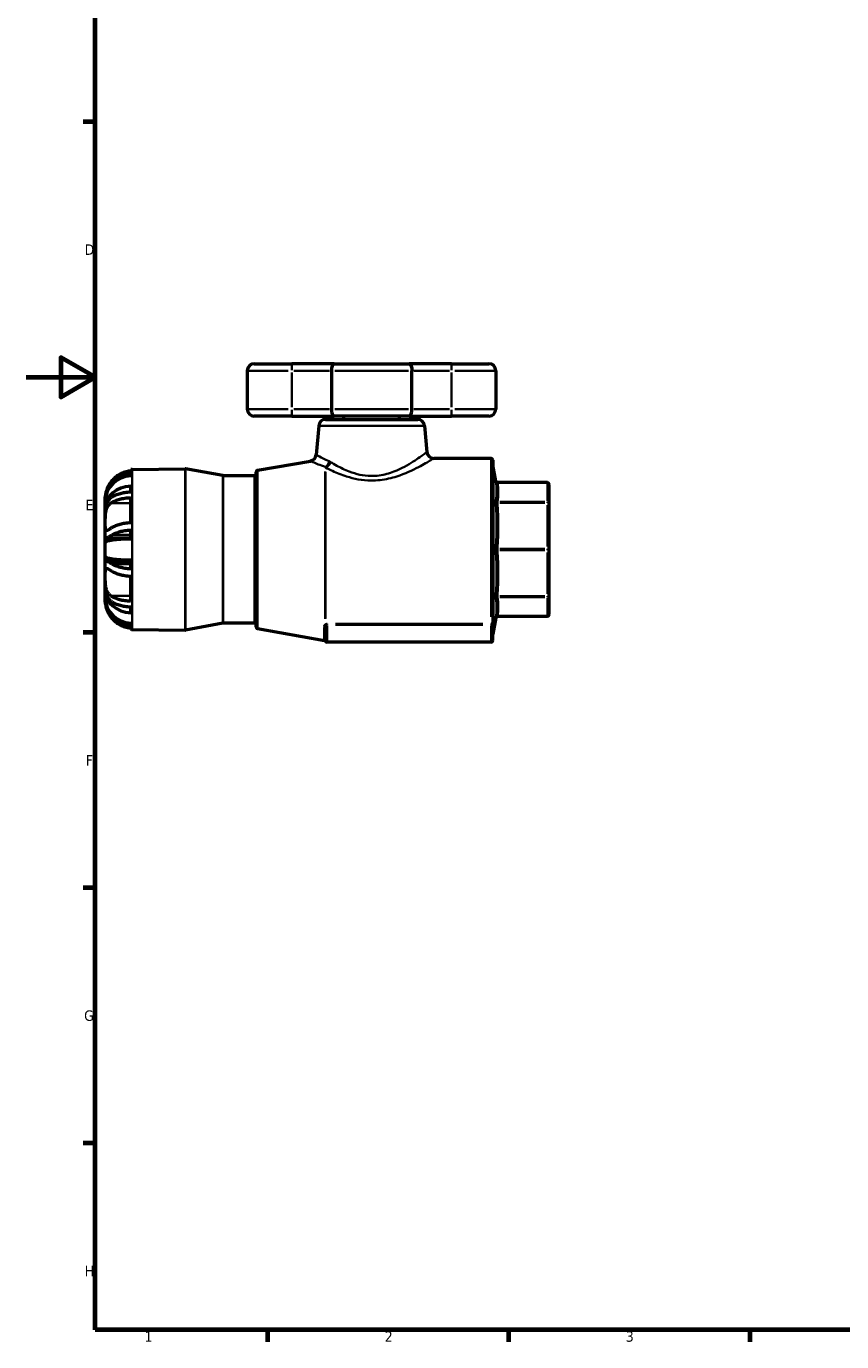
# Model space of a CAD drawing. Header units: millimetres. Extents: x 0 to 948, y -29 to 834.
# Tile 1 of 7: x 0 to 237, y 17 to 399. Entities that reach past the tile are written whole.
import ezdxf

# ---------------------------------------------------------------- set-up
doc = ezdxf.new("R2010")
doc.units = ezdxf.units.MM
for name, color, linetype, lineweight in [('Border (ANSI)', 7, 'Continuous', 70), ('Visible (ANSI)', 7, 'Continuous', 50), ('Visible Narrow (ANSI)', 7, 'Continuous', 35)]:
    doc.layers.add(name, color=color, linetype=linetype, lineweight=lineweight)
doc.styles.add('Note Text (ANSI)', font='tahoma.ttf')

# ---------------------------------------------------------------- blocks, each defined once
blk = doc.blocks.new('Borders Default Border')
at = {"layer": 'Border (ANSI)'}
for p, q in [((20, 371.25), (16.55, 371.25)), ((20, 222.75), (16.55, 222.75)), ((20, 148.5), (16.55, 148.5)), ((20, 74.25), (16.55, 74.25)), ((70.08, 20), (70.08, 16.55)), ((140.17, 20), (140.17, 16.55)), ((210.25, 20), (210.25, 16.55))]:
    blk.add_line(p, q, dxfattribs=at)
at = {"layer": 'Border (ANSI)', "flags": 128}
for points in [[(20, 20), (20, 574), (821, 574), (821, 20), (20, 20)], [(0, 297), (20, 297), (10, 302.77), (10, 291.23), (20, 297)]]:
    blk.add_lwpolyline(points, dxfattribs=at)
at = {"layer": 'Border (ANSI)', "char_height": 3.05, "attachment_point": 7, "style": 'Note Text (ANSI)'}
for s, insert in [('D', (16.96, 332.6)), ('E', (17.21, 258.35)), ('F', (17.29, 184.1)), ('G', (16.81, 109.79)), ('H', (16.97, 35.6)), ('1', (34.35, 16.55)), ('2', (104.2, 16.55)), ('3', (174.26, 16.49))]:
    blk.add_mtext(s, dxfattribs=dict(at, insert=insert))

msp = doc.modelspace()

# ---------------------------------------------------------------- linework, layer by layer
at = {"layer": 'Visible (ANSI)'}
for p, q in [((64.238, 298.927), (64.238, 287.727)), ((66.238, 300.927), (77.138, 300.927)), ((89.458, 300.927), (77.138, 300.927)), ((88.659, 298.927), (88.659, 287.727)), ((89.458, 300.927), (111.258, 300.927)), ((123.578, 300.927), (111.258, 300.927)), ((112.058, 287.727), (112.058, 298.927)), ((123.578, 300.927), (134.478, 300.927)), ((136.478, 298.927), (136.478, 287.727)), ((77.138, 285.727), (66.238, 285.727)), ((77.138, 285.727), (89.458, 285.727)), ((86.967, 284.727), (113.75, 284.727)), ((111.258, 285.727), (89.458, 285.727)), ((92.296, 284.727), (92.296, 285.727)), ((108.421, 284.727), (108.421, 285.727)), ((111.258, 285.727), (123.578, 285.727)), ((134.478, 285.727), (123.578, 285.727)), ((84.975, 282.902), (84.236, 274.454)), ((115.742, 282.902), (116.411, 275.253)), ((67.232, 269.95), (82.591, 272.658)), ((135.087, 273.427), (118.403, 273.427)), ((135.587, 272.927), (135.587, 225.696)), ((30.378, 269.751), (30.378, 270.142)), ((30.378, 268.375), (30.378, 269.254)), ((30.77, 270.158), (46.128, 270.426)), ((57.098, 268.401), (46.228, 270.418)), ((66.318, 268.392), (57.189, 268.392)), ((66.818, 224.397), (66.818, 269.458)), ((136.431, 266.782), (135.594, 271.529)), ((30.378, 263.598), (30.378, 265.345)), ((151.458, 266.369), (136.924, 266.369)), ((151.958, 260.321), (151.958, 265.869)), ((22.958, 261.634), (22.958, 262.21)), ((22.958, 261.634), (22.984, 261.634)), ((22.958, 261.046), (22.958, 261.634)), ((22.958, 259.052), (22.958, 261.046)), ((30.378, 254.667), (30.378, 262.011)), ((151.958, 246.927), (151.958, 260.321)), ((22.958, 259.052), (23.033, 259.052)), ((22.958, 257.879), (22.958, 259.052)), ((22.958, 254.568), (22.958, 257.879)), ((22.958, 250.683), (22.958, 254.568)), ((30.378, 249.957), (30.378, 252.583)), ((22.958, 248.922), (22.958, 250.683)), ((22.958, 244.933), (22.958, 248.922)), ((23.205, 250.328), (30.378, 250.328)), ((22.958, 243.172), (22.958, 244.933)), ((151.958, 233.533), (151.958, 246.927)), ((22.958, 239.286), (22.958, 243.172)), ((23.205, 243.526), (30.378, 243.526)), ((30.378, 241.272), (30.378, 243.897)), ((22.958, 235.976), (22.958, 239.286)), ((30.378, 231.843), (30.378, 239.187)), ((22.958, 234.803), (22.958, 235.976)), ((22.958, 234.803), (23.033, 234.803)), ((22.958, 232.808), (22.958, 234.803)), ((151.958, 227.986), (151.958, 233.533)), ((22.958, 232.221), (22.958, 232.808)), ((22.958, 232.221), (22.984, 232.221)), ((22.958, 231.645), (22.958, 232.221)), ((30.378, 228.51), (30.378, 230.256)), ((135.587, 225.221), (135.587, 225.696)), ((136.431, 227.072), (135.594, 222.325)), ((151.458, 227.486), (136.924, 227.486)), ((30.378, 224.601), (30.378, 225.48)), ((30.378, 223.713), (30.378, 224.103)), ((30.77, 223.696), (46.128, 223.428)), ((57.098, 225.454), (46.228, 223.437)), ((66.318, 225.462), (57.189, 225.462)), ((67.232, 223.905), (86.639, 220.482)), ((86.951, 224.075), (86.951, 220.427)), ((135.587, 220.427), (135.587, 225.221)), ((135.087, 219.927), (87.451, 219.927))]:
    msp.add_line(p, q, dxfattribs=at)
for centre, radius, start, end in [((66.238, 298.927), 2, 90, 180), ((134.478, 298.927), 2, 0, 90), ((66.238, 287.727), 2, 180, 270), ((134.478, 287.727), 2, 270, 0), ((86.967, 282.727), 2, 90, 175), ((113.75, 282.727), 2, 5, 90), ((82.243, 274.628), 2, 280, 355), ((118.403, 275.427), 2, 185, 270), ((135.087, 272.927), 0.5, 0, 90), ((136.087, 271.616), 0.5, 180, 190), ((30.908, 262.21), 7.95, 91, 93.82255), ((46.137, 269.927), 0.5, 79.48607, 91), ((57.189, 268.892), 0.5, 259.48607, 270), ((66.318, 268.892), 0.5, 270, 0), ((67.318, 269.458), 0.5, 100, 180), ((136.924, 266.869), 0.5, 190, 270), ((151.458, 265.869), 0.5, 0, 90), ((136.924, 226.986), 0.5, 90, 170), ((151.458, 227.986), 0.5, 270, 0), ((30.908, 231.645), 7.95, 266.17745, 269), ((46.137, 223.928), 0.5, 269, 280.51393), ((57.189, 224.962), 0.5, 90, 100.51393), ((66.318, 224.962), 0.5, 0, 90), ((67.318, 224.397), 0.5, 180, 260), ((136.087, 222.239), 0.5, 170, 180), ((86.552, 219.99), 0.5, 25.93196, 80), ((87.451, 220.427), 0.5, 180, 270), ((135.087, 220.427), 0.5, 270, 0)]:
    msp.add_arc(centre, radius, start, end, dxfattribs=at)
for centre, ratio, start_param, end_param in [((30.908, 261.046), 0.9238795, 4.7791051, 6.2831853), ((30.908, 259.052), 0.7933533, 4.7791051, 6.2831853), ((30.908, 248.922), 0.1305262, 4.7791051, 6.2831853), ((30.908, 244.933), 0.1305262, 0, 1.5040802), ((30.908, 234.803), 0.7933533, 0, 1.5040802), ((30.908, 232.808), 0.9238795, 0, 1.5040802)]:
    msp.add_ellipse(centre, major_axis=(-7.95, 0), ratio=ratio, start_param=start_param, end_param=end_param, dxfattribs=at)
for points, knots in [([(89.458, 300.927), (89.457, 300.927), (89.456, 300.927), (89.394, 300.927), (89.333, 300.91), (89.214, 300.842), (89.157, 300.792), (89.01, 300.615), (88.928, 300.46), (88.795, 300.084), (88.744, 299.872), (88.676, 299.412), (88.659, 299.171), (88.659, 298.927)], [-0.65474185, -0.65474185, -0.65474185, -0.65474185, -0.65405274, -0.65405274, -0.6056006, -0.6056006, -0.55756446, -0.55756446, -0.47626399, -0.47626399, -0.40040425, -0.40040425, -0.32702637, -0.32702637, -0.32702637, -0.32702637]), ([(111.258, 300.927), (111.259, 300.927), (111.26, 300.927), (111.323, 300.927), (111.384, 300.91), (111.503, 300.842), (111.56, 300.792), (111.706, 300.615), (111.789, 300.46), (111.922, 300.084), (111.973, 299.872), (112.04, 299.412), (112.058, 299.171), (112.058, 298.927)], [-0.00068911, -0.00068911, -0.00068911, -0.00068911, 0, 0, 0.04845213, 0.04845213, 0.09648828, 0.09648828, 0.17778875, 0.17778875, 0.25364848, 0.25364848, 0.32702637, 0.32702637, 0.32702637, 0.32702637]), ([(88.659, 287.727), (88.659, 287.483), (88.676, 287.243), (88.744, 286.783), (88.795, 286.571), (88.928, 286.195), (89.01, 286.039), (89.157, 285.862), (89.214, 285.812), (89.333, 285.745), (89.394, 285.728), (89.456, 285.727), (89.457, 285.727), (89.458, 285.727)], [-0.32702637, -0.32702637, -0.32702637, -0.32702637, -0.25364848, -0.25364848, -0.17778875, -0.17778875, -0.09648828, -0.09648828, -0.04845213, -0.04845213, 0, 0, 0.00068911, 0.00068911, 0.00068911, 0.00068911]), ([(111.258, 285.727), (111.259, 285.727), (111.26, 285.727), (111.323, 285.728), (111.384, 285.745), (111.503, 285.812), (111.56, 285.862), (111.706, 286.039), (111.789, 286.195), (111.922, 286.571), (111.973, 286.783), (112.04, 287.243), (112.058, 287.483), (112.058, 287.727)], [-0.65474185, -0.65474185, -0.65474185, -0.65474185, -0.65405274, -0.65405274, -0.6056006, -0.6056006, -0.55756446, -0.55756446, -0.47626399, -0.47626399, -0.40040425, -0.40040425, -0.32702637, -0.32702637, -0.32702637, -0.32702637]), ([(30.378, 269.751), (30.047, 269.729), (29.706, 269.684), (28.848, 269.512), (28.339, 269.351), (27.436, 268.974), (26.96, 268.722), (26.073, 268.123), (25.661, 267.775), (25.031, 267.138), (24.749, 266.807), (24.493, 266.45)], [0.05156904, 0.05156904, 0.05156904, 0.05156904, 0.14610146, 0.14610146, 0.29220292, 0.29220292, 0.43957399, 0.43957399, 0.58694505, 0.58694505, 0.70821998, 0.70821998, 0.70821998, 0.70821998]), ([(24.938, 266.45), (25.074, 266.612), (25.214, 266.767), (25.698, 267.262), (26.108, 267.613), (26.993, 268.219), (27.468, 268.474), (28.365, 268.853), (28.869, 269.014), (29.716, 269.186), (30.052, 269.231), (30.378, 269.254)], [4.4347921, 4.4347921, 4.4347921, 4.4347921, 4.49499404, 4.49499404, 4.64258193, 4.64258193, 4.79016983, 4.79016983, 4.93485033, 4.93485033, 5.02796871, 5.02796871, 5.02796871, 5.02796871]), ([(24.493, 266.45), (24.273, 266.143), (24.073, 265.824), (23.762, 265.257), (23.643, 265.014), (23.428, 264.516), (23.335, 264.266), (23.146, 263.669), (23.074, 263.347), (22.979, 262.759), (22.966, 262.521), (22.957, 262.265), (22.958, 262.21), (22.958, 262.21)], [-1.76546926, -1.76546926, -1.76546926, -1.76546926, -1.6727574, -1.6727574, -1.60330302, -1.60330302, -1.52926143, -1.52926143, -1.41831688, -1.41831688, -1.28895574, -1.28895574, -1.1909618, -1.1909618, -1.1909618, -1.1909618]), ([(22.958, 261.634), (22.958, 261.875), (22.976, 262.139), (23.061, 262.708), (23.127, 263.009), (23.291, 263.562), (23.377, 263.806), (23.593, 264.332), (23.726, 264.613), (24.173, 265.436), (24.53, 265.962), (24.938, 266.45)], [-0.59591389, -0.59591389, -0.59591389, -0.59591389, -0.48505118, -0.48505118, -0.3734883, -0.3734883, -0.288129, -0.288129, -0.19075527, -0.19075527, 0, 0, 0, 0]), ([(22.958, 254.568), (22.958, 254.611), (22.958, 254.653), (22.958, 255.142), (22.956, 255.626), (22.981, 256.66), (23.012, 257.202), (23.15, 258.086), (23.23, 258.43), (23.439, 259.028), (23.557, 259.281), (23.876, 259.797), (24.087, 260.038), (24.38, 260.278), (24.435, 260.32), (24.493, 260.36)], [-1.46265178, -1.46265178, -1.46265178, -1.46265178, -1.44738015, -1.44738015, -1.28885115, -1.28885115, -1.11882256, -1.11882256, -0.99911031, -0.99911031, -0.89433468, -0.89433468, -0.75989386, -0.75989386, -0.72935107, -0.72935107, -0.72935107, -0.72935107]), ([(24.938, 262.196), (24.877, 262.16), (24.817, 262.122), (24.428, 261.859), (24.134, 261.587), (23.756, 261.089), (23.639, 260.906), (23.447, 260.536), (23.368, 260.354), (23.211, 259.915), (23.141, 259.655), (22.996, 258.904), (22.958, 258.401), (22.958, 257.879)], [-0.62436701, -0.62436701, -0.62436701, -0.62436701, -0.59584571, -0.59584571, -0.43554868, -0.43554868, -0.35307826, -0.35307826, -0.28127328, -0.28127328, -0.18924949, -0.18924949, -0.02908516, -0.02908516, -0.02908516, -0.02908516]), ([(24.493, 260.36), (24.749, 260.539), (25.031, 260.705), (25.661, 261.023), (26.073, 261.197), (26.96, 261.497), (27.436, 261.623), (28.339, 261.811), (28.848, 261.892), (29.706, 261.978), (30.047, 262), (30.378, 262.011)], [4.13160254, 4.13160254, 4.13160254, 4.13160254, 4.25287747, 4.25287747, 4.40024854, 4.40024854, 4.5476196, 4.5476196, 4.69372106, 4.69372106, 4.78825348, 4.78825348, 4.78825348, 4.78825348]), ([(30.378, 263.598), (30.052, 263.587), (29.716, 263.565), (28.869, 263.479), (28.365, 263.398), (27.468, 263.209), (26.993, 263.081), (26.108, 262.778), (25.698, 262.603), (25.214, 262.355), (25.074, 262.278), (24.938, 262.196)], [0.05156212, 0.05156212, 0.05156212, 0.05156212, 0.1446805, 0.1446805, 0.289361, 0.289361, 0.4369489, 0.4369489, 0.58453679, 0.58453679, 0.64473873, 0.64473873, 0.64473873, 0.64473873]), ([(24.493, 253.017), (24.402, 252.953), (24.315, 252.894), (24.012, 252.696), (23.817, 252.584), (23.517, 252.463), (23.403, 252.439), (23.202, 252.467), (23.125, 252.533), (23.001, 252.815), (22.976, 253.071), (22.956, 253.733), (22.958, 254.126), (22.958, 254.568)], [-2.19619713, -2.19619713, -2.19619713, -2.19619713, -2.14822606, -2.14822606, -2.0199286, -2.0199286, -1.91539496, -1.91539496, -1.79131218, -1.79131218, -1.6234577, -1.6234577, -1.46265178, -1.46265178, -1.46265178, -1.46265178]), ([(30.378, 254.667), (30.047, 254.656), (29.706, 254.634), (28.848, 254.548), (28.339, 254.467), (27.436, 254.279), (26.96, 254.153), (26.073, 253.853), (25.661, 253.679), (25.031, 253.361), (24.749, 253.195), (24.493, 253.017)], [0.05156904, 0.05156904, 0.05156904, 0.05156904, 0.14610146, 0.14610146, 0.29220292, 0.29220292, 0.43957399, 0.43957399, 0.58694505, 0.58694505, 0.70821998, 0.70821998, 0.70821998, 0.70821998]), ([(24.938, 251.181), (25.074, 251.262), (25.214, 251.339), (25.698, 251.587), (26.108, 251.762), (26.993, 252.065), (27.468, 252.193), (28.365, 252.382), (28.869, 252.463), (29.716, 252.549), (30.052, 252.571), (30.378, 252.583)], [4.4347921, 4.4347921, 4.4347921, 4.4347921, 4.49499404, 4.49499404, 4.64258193, 4.64258193, 4.79016983, 4.79016983, 4.93485033, 4.93485033, 5.02796871, 5.02796871, 5.02796871, 5.02796871]), ([(22.958, 250.683), (22.958, 250.538), (22.984, 250.437), (23.093, 250.338), (23.162, 250.322), (23.319, 250.338), (23.395, 250.358), (23.577, 250.424), (23.682, 250.471), (23.998, 250.629), (24.227, 250.759), (24.628, 250.995), (24.779, 251.086), (24.938, 251.181)], [-0.81383188, -0.81383188, -0.81383188, -0.81383188, -0.68085914, -0.68085914, -0.577897, -0.577897, -0.50396521, -0.50396521, -0.42521449, -0.42521449, -0.29190606, -0.29190606, -0.21740339, -0.21740339, -0.21740339, -0.21740339]), ([(24.938, 242.674), (24.614, 242.868), (24.32, 243.044), (23.912, 243.269), (23.774, 243.34), (23.559, 243.437), (23.476, 243.47), (23.319, 243.516), (23.249, 243.528), (23.092, 243.522), (23.027, 243.479), (22.969, 243.338), (22.958, 243.264), (22.958, 243.172)], [-0.71639359, -0.71639359, -0.71639359, -0.71639359, -0.56483521, -0.56483521, -0.47474384, -0.47474384, -0.40713988, -0.40713988, -0.33216062, -0.33216062, -0.20659364, -0.20659364, -0.12252485, -0.12252485, -0.12252485, -0.12252485]), ([(22.958, 239.286), (22.958, 239.387), (22.958, 239.485), (22.958, 239.989), (22.958, 240.344), (22.991, 240.938), (23.029, 241.159), (23.18, 241.371), (23.265, 241.41), (23.479, 241.403), (23.6, 241.365), (23.931, 241.21), (24.152, 241.073), (24.43, 240.882), (24.461, 240.86), (24.493, 240.838)], [-1.49427313, -1.49427313, -1.49427313, -1.49427313, -1.45688821, -1.45688821, -1.2977846, -1.2977846, -1.12563241, -1.12563241, -1.00805286, -1.00805286, -0.9024229, -0.9024229, -0.76257964, -0.76257964, -0.74535267, -0.74535267, -0.74535267, -0.74535267]), ([(30.378, 241.272), (30.052, 241.283), (29.716, 241.306), (28.869, 241.392), (28.365, 241.472), (27.468, 241.662), (26.993, 241.789), (26.108, 242.092), (25.698, 242.268), (25.214, 242.516), (25.074, 242.593), (24.938, 242.674)], [0.05156212, 0.05156212, 0.05156212, 0.05156212, 0.1446805, 0.1446805, 0.289361, 0.289361, 0.4369489, 0.4369489, 0.58453679, 0.58453679, 0.64473873, 0.64473873, 0.64473873, 0.64473873]), ([(24.493, 233.494), (24.343, 233.599), (24.204, 233.719), (23.888, 234.051), (23.721, 234.284), (23.455, 234.79), (23.352, 235.05), (23.162, 235.695), (23.091, 236.083), (22.987, 237.005), (22.969, 237.534), (22.957, 238.483), (22.958, 238.901), (22.958, 239.286)], [-2.24227687, -2.24227687, -2.24227687, -2.24227687, -2.16259604, -2.16259604, -2.04378032, -2.04378032, -1.93934492, -1.93934492, -1.80631446, -1.80631446, -1.6373378, -1.6373378, -1.49427313, -1.49427313, -1.49427313, -1.49427313]), ([(24.493, 240.838), (24.749, 240.659), (25.031, 240.494), (25.661, 240.175), (26.073, 240.002), (26.96, 239.702), (27.436, 239.576), (28.339, 239.387), (28.848, 239.307), (29.706, 239.221), (30.047, 239.199), (30.378, 239.187)], [4.13160254, 4.13160254, 4.13160254, 4.13160254, 4.25287747, 4.25287747, 4.40024854, 4.40024854, 4.5476196, 4.5476196, 4.69372106, 4.69372106, 4.78825348, 4.78825348, 4.78825348, 4.78825348]), ([(22.958, 235.976), (22.958, 235.919), (22.959, 235.863), (22.968, 235.296), (23.015, 234.807), (23.171, 234.081), (23.245, 233.829), (23.419, 233.377), (23.515, 233.175), (23.773, 232.731), (23.945, 232.501), (24.376, 232.045), (24.645, 231.834), (24.938, 231.658)], [-0.74205347, -0.74205347, -0.74205347, -0.74205347, -0.72470319, -0.72470319, -0.5672788, -0.5672788, -0.47655004, -0.47655004, -0.39450998, -0.39450998, -0.28280887, -0.28280887, -0.14479069, -0.14479069, -0.14479069, -0.14479069]), ([(30.378, 231.843), (30.047, 231.855), (29.706, 231.877), (28.848, 231.963), (28.339, 232.043), (27.436, 232.232), (26.96, 232.358), (26.073, 232.658), (25.661, 232.832), (25.031, 233.15), (24.749, 233.316), (24.493, 233.494)], [0.05156904, 0.05156904, 0.05156904, 0.05156904, 0.14610146, 0.14610146, 0.29220292, 0.29220292, 0.43957399, 0.43957399, 0.58694505, 0.58694505, 0.70821998, 0.70821998, 0.70821998, 0.70821998]), ([(22.958, 231.645), (22.958, 231.645), (22.958, 231.645), (22.958, 231.641), (22.956, 231.544), (22.977, 231.166), (23.004, 230.877), (23.134, 230.249), (23.213, 229.954), (23.418, 229.363), (23.534, 229.078), (23.847, 228.424), (24.054, 228.059), (24.353, 227.605), (24.422, 227.505), (24.493, 227.405)], [-1.45130561, -1.45130561, -1.45130561, -1.45130561, -1.4475148, -1.4475148, -1.28863155, -1.28863155, -1.11901984, -1.11901984, -0.99764, -0.99764, -0.8928427, -0.8928427, -0.76057382, -0.76057382, -0.72305496, -0.72305496, -0.72305496, -0.72305496]), ([(24.938, 227.405), (24.706, 227.683), (24.49, 227.973), (24.071, 228.607), (23.874, 228.952), (23.59, 229.534), (23.488, 229.767), (23.31, 230.238), (23.234, 230.473), (23.079, 231.046), (23.019, 231.373), (22.967, 231.87), (22.958, 232.052), (22.958, 232.221)], [-0.7299161, -0.7299161, -0.7299161, -0.7299161, -0.62181988, -0.62181988, -0.50110123, -0.50110123, -0.42054873, -0.42054873, -0.33802721, -0.33802721, -0.21465642, -0.21465642, -0.13655052, -0.13655052, -0.13655052, -0.13655052]), ([(24.938, 231.658), (25.074, 231.577), (25.214, 231.5), (25.698, 231.252), (26.108, 231.077), (26.993, 230.774), (27.468, 230.646), (28.365, 230.456), (28.869, 230.376), (29.716, 230.29), (30.052, 230.268), (30.378, 230.256)], [4.4347921, 4.4347921, 4.4347921, 4.4347921, 4.49499404, 4.49499404, 4.64258193, 4.64258193, 4.79016983, 4.79016983, 4.93485033, 4.93485033, 5.02796871, 5.02796871, 5.02796871, 5.02796871]), ([(24.493, 227.405), (24.749, 227.048), (25.031, 226.716), (25.661, 226.08), (26.073, 225.732), (26.96, 225.133), (27.436, 224.881), (28.339, 224.503), (28.848, 224.343), (29.706, 224.171), (30.047, 224.126), (30.378, 224.103)], [4.13160254, 4.13160254, 4.13160254, 4.13160254, 4.25287747, 4.25287747, 4.40024854, 4.40024854, 4.5476196, 4.5476196, 4.69372106, 4.69372106, 4.78825348, 4.78825348, 4.78825348, 4.78825348]), ([(30.378, 224.601), (30.052, 224.624), (29.716, 224.669), (28.869, 224.841), (28.365, 225.001), (27.468, 225.38), (26.993, 225.635), (26.108, 226.242), (25.698, 226.593), (25.214, 227.088), (25.074, 227.242), (24.938, 227.405)], [0.05156212, 0.05156212, 0.05156212, 0.05156212, 0.1446805, 0.1446805, 0.289361, 0.289361, 0.4369489, 0.4369489, 0.58453679, 0.58453679, 0.64473873, 0.64473873, 0.64473873, 0.64473873])]:
    msp.add_open_spline(points, degree=3, knots=knots, dxfattribs=at)
at = {"layer": 'Visible Narrow (ANSI)'}
for p, q in [((76.126, 298.927), (64.278, 298.927)), ((77.138, 300.921), (77.138, 299.084)), ((77.138, 298.367), (77.138, 288.287)), ((77.714, 298.927), (88.083, 298.927)), ((111.076, 298.927), (89.64, 298.927)), ((112.634, 298.927), (123.002, 298.927)), ((123.578, 300.921), (123.578, 299.084)), ((123.578, 298.367), (123.578, 288.287)), ((136.439, 298.927), (124.59, 298.927)), ((64.278, 287.727), (76.126, 287.727)), ((77.138, 287.57), (77.138, 285.734)), ((88.083, 287.727), (77.714, 287.727)), ((89.64, 287.727), (111.076, 287.727)), ((123.002, 287.727), (112.634, 287.727)), ((123.578, 287.57), (123.578, 285.734)), ((124.59, 287.727), (136.439, 287.727)), ((115.553, 282.902), (85.164, 282.902)), ((135.087, 227.387), (135.087, 273.216)), ((30.77, 269.872), (30.77, 223.982)), ((46.128, 223.718), (46.128, 270.137)), ((46.228, 270.129), (46.228, 223.726)), ((57.098, 225.718), (57.098, 268.136)), ((57.189, 268.128), (57.189, 225.727)), ((66.318, 225.727), (66.318, 268.128)), ((67.232, 269.667), (67.232, 224.188)), ((86.908, 226.784), (86.908, 269.648)), ((86.995, 269.408), (86.995, 226.868)), ((135.594, 271.226), (135.594, 222.628)), ((24.968, 266.45), (25.494, 266.45)), ((137.663, 266.331), (150.732, 266.331)), ((151.458, 266.335), (151.458, 266.369)), ((151.458, 266.054), (151.458, 261.061)), ((24.787, 260.36), (30.084, 260.36)), ((150.732, 260.783), (137.663, 260.783)), ((137.663, 260.513), (150.732, 260.513)), ((151.458, 260.531), (151.458, 260.775)), ((151.458, 259.843), (151.458, 247.788)), ((25.21, 251.181), (30.106, 251.181)), ((150.732, 247.119), (137.663, 247.119)), ((137.663, 246.736), (150.732, 246.736)), ((151.458, 246.754), (151.458, 247.1)), ((151.458, 246.066), (151.458, 234.012)), ((25.21, 242.674), (30.106, 242.674)), ((24.787, 233.494), (30.084, 233.494)), ((150.732, 233.342), (137.663, 233.342)), ((137.663, 233.072), (150.732, 233.072)), ((151.458, 233.079), (151.458, 233.324)), ((151.458, 232.794), (151.458, 227.801)), ((24.968, 227.405), (25.494, 227.405)), ((150.732, 227.524), (137.663, 227.524)), ((151.458, 227.486), (151.458, 227.52)), ((86.538, 221.005), (86.538, 224.231)), ((87.451, 225.278), (87.451, 225.064)), ((87.451, 220.184), (87.451, 224.794)), ((132.705, 225.287), (89.833, 225.287)), ((89.833, 225.05), (132.705, 225.05)), ((135.087, 225.278), (135.087, 225.064)), ((135.087, 224.794), (135.087, 220.184))]:
    msp.add_line(p, q, dxfattribs=at)
for centre, major_axis, ratio, start_param, end_param in [((86.561, 272.74), (-0.682, -1.88), 0.7480321, 0.7289246, 1.6925047), ((86.995, 272.54), (0.973, 1.748), 0.705857, 3.8684656, 4.9344993), ((136.936, 266.793), (-0.493, -0.083), 0.9219739, 0.0790566, 1.3466197), ((151.458, 265.869), (0.5, 0), 0.9238795, 0.0785398, 1.4922565), ((136.936, 261.245), (-0.493, 0.083), 0.9219739, 0.3865695, 1.6541326), ((136.936, 260.704), (-0.499, -0.035), 0.3818941, 0.206229, 1.4737921), ((151.458, 260.321), (0.5, 0), 0.9238795, 0.0785398, 1.4922565), ((151.458, 260.321), (0.5, 0), 0.3826834, 0.0785398, 1.4922565), ((136.936, 247.31), (-0.499, 0.035), 0.3818941, 0.2593971, 1.5269602), ((136.936, 246.545), (-0.499, -0.035), 0.3818941, 4.7562251, 6.0237882), ((151.458, 246.927), (0.5, 0), 0.3826834, 0.0785398, 1.4922565), ((151.458, 246.927), (0.5, 0), 0.3826834, 4.7909288, 6.2046455), ((136.936, 233.151), (-0.499, 0.035), 0.3818941, 4.8093932, 6.0769563), ((151.458, 233.533), (0.5, 0), 0.3826834, 4.7909288, 6.2046455), ((151.458, 233.533), (0.5, 0), 0.9238795, 4.7909288, 6.2046455), ((136.936, 232.61), (-0.493, -0.083), 0.9219739, 4.6290527, 5.8966158), ((136.936, 227.062), (-0.493, 0.083), 0.9219739, 4.9365656, 6.2041287), ((151.458, 227.986), (0.5, 0), 0.9238795, 4.7909288, 6.2046455), ((86.451, 224.075), (0.5, 0), 0.8489229, 0.0698132, 1.3264502), ((86.821, 224.682), (0.225, -0.446), 0.6827687, 1.5614633, 2.2361978), ((86.995, 224.769), (0.227, -0.446), 0.5457916, 1.6729941, 2.3534487), ((135.087, 225.696), (0.5, 0), 0.8166039, 4.7909288, 6.2046455), ((135.087, 225.221), (0.5, 0), 0.3420201, 4.7909288, 6.2046455), ((86.451, 220.427), (0.5, 0), 0.9844147, 0.0698132, 1.3264502)]:
    msp.add_ellipse(centre, major_axis=major_axis, ratio=ratio, start_param=start_param, end_param=end_param, dxfattribs=at)
for points, knots in [([(82.591, 272.657), (82.592, 272.657), (82.698, 272.609), (83.273, 272.35), (83.941, 272.052), (85.451, 271.459), (86.134, 271.206), (86.908, 270.954)], [-1.3173184, -1.3173184, -1.3173184, -1.3173184, -0.9684036, -0.9684036, -0.3724629, -0.3724629, 0, 0, 0, 0]), ([(88.065, 272.566), (87.377, 272.846), (86.771, 273.127), (85.431, 273.783), (84.84, 274.113), (84.331, 274.399), (84.237, 274.452), (84.236, 274.453)], [0, 0, 0, 0, 0.3724629, 0.3724629, 0.9684036, 0.9684036, 1.3173184, 1.3173184, 1.3173184, 1.3173184]), ([(86.995, 270.743), (87.62, 270.419), (88.297, 270.085), (90.244, 269.19), (91.604, 268.631), (95.235, 267.474), (97.67, 266.988), (101.041, 266.955), (101.936, 267.003), (104.517, 267.297), (106.15, 267.685), (110.118, 268.953), (112.248, 269.97), (115.539, 271.695), (116.769, 272.429), (118.102, 273.237), (118.402, 273.425), (118.403, 273.427)], [-9.1221139, -9.1221139, -9.1221139, -9.1221139, -8.8191568, -8.8191568, -8.3070517, -8.3070517, -7.5636602, -7.5636602, -7.29551, -7.29551, -6.7758303, -6.7758303, -5.9225262, -5.9225262, -5.1442827, -5.1442827, -4.5610695, -4.5610695, -4.5610695, -4.5610695]), ([(88.45, 272.366), (88.386, 272.406), (88.322, 272.443), (88.194, 272.509), (88.129, 272.539), (88.065, 272.566)], [0, 0, 0, 0, 0.034876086, 0.034876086, 0.069752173, 0.069752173, 0.069752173, 0.069752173]), ([(116.411, 275.253), (116.409, 275.251), (116.145, 275.048), (114.967, 274.18), (113.879, 273.389), (110.959, 271.534), (109.066, 270.441), (105.529, 269.078), (104.072, 268.66), (101.768, 268.344), (100.968, 268.292), (97.957, 268.328), (95.783, 268.85), (92.546, 270.095), (91.336, 270.696), (89.605, 271.658), (89.005, 272.018), (88.45, 272.366)], [4.5610695, 4.5610695, 4.5610695, 4.5610695, 5.1442827, 5.1442827, 5.9225262, 5.9225262, 6.7758303, 6.7758303, 7.29551, 7.29551, 7.5636602, 7.5636602, 8.3070517, 8.3070517, 8.8191568, 8.8191568, 9.1221139, 9.1221139, 9.1221139, 9.1221139]), ([(86.908, 270.954), (86.923, 270.921), (86.937, 270.887), (86.966, 270.816), (86.981, 270.78), (86.995, 270.743)], [-0.069752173, -0.069752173, -0.069752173, -0.069752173, -0.034876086, -0.034876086, 0, 0, 0, 0]), ([(136.431, 266.782), (136.431, 266.782), (136.432, 266.776), (136.437, 266.75), (136.44, 266.731), (136.444, 266.706)], [-0.03929549, -0.03929549, -0.03929549, -0.03929549, -0.019343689, -0.019343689, 0, 0, 0, 0]), ([(136.444, 266.706), (136.599, 265.783), (136.685, 264.86), (136.685, 263.939), (136.685, 263.018), (136.599, 262.099), (136.444, 261.183)], [-3.1382051, -3.1382051, -3.1382051, -3.1382051, -2.4128029, -2.4128029, -2.4128029, -1.6874007, -1.6874007, -1.6874007, -1.6874007]), ([(136.936, 266.331), (136.932, 266.343), (136.929, 266.353), (136.925, 266.366), (136.924, 266.369), (136.924, 266.369)], [0, 0, 0, 0, 0.019343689, 0.019343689, 0.03929549, 0.03929549, 0.03929549, 0.03929549]), ([(136.936, 260.783), (137.092, 261.707), (137.178, 262.632), (137.178, 263.557), (137.178, 264.483), (137.092, 265.408), (136.936, 266.331)], [1.6874007, 1.6874007, 1.6874007, 1.6874007, 2.4128029, 2.4128029, 2.4128029, 3.1382051, 3.1382051, 3.1382051, 3.1382051]), ([(136.444, 261.183), (136.438, 261.147), (136.434, 261.099), (136.43, 260.976), (136.431, 260.899), (136.437, 260.76), (136.44, 260.703), (136.444, 260.644)], [-0.078592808, -0.078592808, -0.078592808, -0.078592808, -0.050293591, -0.050293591, -0.019343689, -0.019343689, 0, 0, 0, 0]), ([(136.444, 260.644), (136.599, 258.421), (136.685, 256.197), (136.685, 253.974), (136.685, 251.75), (136.599, 249.528), (136.444, 247.308)], [-3.1382051, -3.1382051, -3.1382051, -3.1382051, -2.4128029, -2.4128029, -2.4128029, -1.6874007, -1.6874007, -1.6874007, -1.6874007]), ([(136.936, 260.513), (136.932, 260.542), (136.929, 260.571), (136.924, 260.641), (136.923, 260.679), (136.926, 260.741), (136.93, 260.765), (136.936, 260.783)], [0, 0, 0, 0, 0.019343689, 0.019343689, 0.050293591, 0.050293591, 0.078592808, 0.078592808, 0.078592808, 0.078592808]), ([(136.936, 247.119), (137.092, 249.348), (137.178, 251.582), (137.178, 253.816), (137.178, 256.05), (137.092, 258.283), (136.936, 260.513)], [1.6874007, 1.6874007, 1.6874007, 1.6874007, 2.4128029, 2.4128029, 2.4128029, 3.1382051, 3.1382051, 3.1382051, 3.1382051]), ([(136.444, 247.308), (136.438, 247.222), (136.434, 247.13), (136.43, 246.935), (136.431, 246.831), (136.437, 246.667), (136.44, 246.606), (136.444, 246.546)], [-0.078592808, -0.078592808, -0.078592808, -0.078592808, -0.050293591, -0.050293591, -0.019343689, -0.019343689, 0, 0, 0, 0]), ([(136.444, 246.546), (136.599, 244.327), (136.685, 242.104), (136.685, 239.881), (136.685, 237.657), (136.599, 235.433), (136.444, 233.211)], [-3.1382051, -3.1382051, -3.1382051, -3.1382051, -2.4128029, -2.4128029, -2.4128029, -1.6874007, -1.6874007, -1.6874007, -1.6874007]), ([(136.936, 246.736), (136.932, 246.766), (136.929, 246.797), (136.924, 246.879), (136.923, 246.931), (136.926, 247.029), (136.93, 247.075), (136.936, 247.119)], [0, 0, 0, 0, 0.019343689, 0.019343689, 0.050293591, 0.050293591, 0.078592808, 0.078592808, 0.078592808, 0.078592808]), ([(136.936, 233.342), (137.092, 235.572), (137.178, 237.805), (137.178, 240.039), (137.178, 242.273), (137.092, 244.507), (136.936, 246.736)], [1.6874007, 1.6874007, 1.6874007, 1.6874007, 2.4128029, 2.4128029, 2.4128029, 3.1382051, 3.1382051, 3.1382051, 3.1382051]), ([(136.936, 233.072), (136.932, 233.084), (136.929, 233.099), (136.924, 233.145), (136.923, 233.181), (136.926, 233.258), (136.93, 233.299), (136.936, 233.342)], [0, 0, 0, 0, 0.019343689, 0.019343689, 0.050293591, 0.050293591, 0.078592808, 0.078592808, 0.078592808, 0.078592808]), ([(136.444, 233.211), (136.438, 233.124), (136.434, 233.043), (136.43, 232.889), (136.431, 232.819), (136.437, 232.727), (136.44, 232.697), (136.444, 232.672)], [-0.078592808, -0.078592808, -0.078592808, -0.078592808, -0.050293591, -0.050293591, -0.019343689, -0.019343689, 0, 0, 0, 0]), ([(136.444, 232.672), (136.599, 231.756), (136.685, 230.837), (136.685, 229.916), (136.685, 228.995), (136.599, 228.072), (136.444, 227.148)], [-3.1382051, -3.1382051, -3.1382051, -3.1382051, -2.4128029, -2.4128029, -2.4128029, -1.6874007, -1.6874007, -1.6874007, -1.6874007]), ([(136.936, 227.524), (137.092, 228.447), (137.178, 229.372), (137.178, 230.298), (137.178, 231.223), (137.092, 232.148), (136.936, 233.072)], [1.6874007, 1.6874007, 1.6874007, 1.6874007, 2.4128029, 2.4128029, 2.4128029, 3.1382051, 3.1382051, 3.1382051, 3.1382051]), ([(136.444, 227.148), (136.438, 227.112), (136.434, 227.089), (136.432, 227.074), (136.431, 227.072), (136.431, 227.072)], [-0.078592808, -0.078592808, -0.078592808, -0.078592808, -0.050293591, -0.050293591, -0.03929549, -0.03929549, -0.03929549, -0.03929549]), ([(136.924, 227.486), (136.924, 227.486), (136.924, 227.487), (136.926, 227.494), (136.93, 227.506), (136.936, 227.524)], [0.03929549, 0.03929549, 0.03929549, 0.03929549, 0.050293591, 0.050293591, 0.078592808, 0.078592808, 0.078592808, 0.078592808]), ([(86.908, 225.088), (86.812, 225.04), (86.739, 224.978), (86.581, 224.784), (86.538, 224.639), (86.538, 224.493)], [-0.96870918, -0.96870918, -0.96870918, -0.96870918, -0.92417951, -0.92417951, -0.83953935, -0.83953935, -0.83953935, -0.83953935]), ([(86.951, 224.075), (86.951, 224.254), (86.973, 224.432), (87.052, 224.674), (87.088, 224.753), (87.136, 224.815)], [0.83953935, 0.83953935, 0.83953935, 0.83953935, 0.92417951, 0.92417951, 0.96870918, 0.96870918, 0.96870918, 0.96870918]), ([(87.451, 225.287), (87.419, 225.287), (87.386, 225.286), (87.312, 225.279), (87.271, 225.272), (87.175, 225.25), (87.122, 225.234), (87.046, 225.203), (87.02, 225.191), (86.995, 225.179)], [0, 0, 0, 0, 0.009830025, 0.009830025, 0.022596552, 0.022596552, 0.040673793, 0.040673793, 0.050641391, 0.050641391, 0.050641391, 0.050641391]), ([(87.223, 224.921), (87.236, 224.936), (87.249, 224.95), (87.287, 224.986), (87.313, 225.006), (87.361, 225.032), (87.382, 225.04), (87.419, 225.048), (87.435, 225.05), (87.451, 225.05)], [-0.050641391, -0.050641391, -0.050641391, -0.050641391, -0.040673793, -0.040673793, -0.022596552, -0.022596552, -0.009830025, -0.009830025, 0, 0, 0, 0])]:
    msp.add_open_spline(points, degree=3, knots=knots, dxfattribs=at)
for points in [[(86.995, 225.179), (86.964, 225.148), (86.935, 225.118), (86.908, 225.088)], [(87.136, 224.815), (87.163, 224.849), (87.193, 224.884), (87.223, 224.921)], [(86.538, 220.912), (86.538, 220.638), (86.639, 220.482), (86.639, 220.482)]]:
    msp.add_open_spline(points, degree=3, dxfattribs=at)

# ---------------------------------------------------------------- block references
msp.add_blockref('Borders Default Border', (0, 0))

doc.saveas('drawing.dxf')
